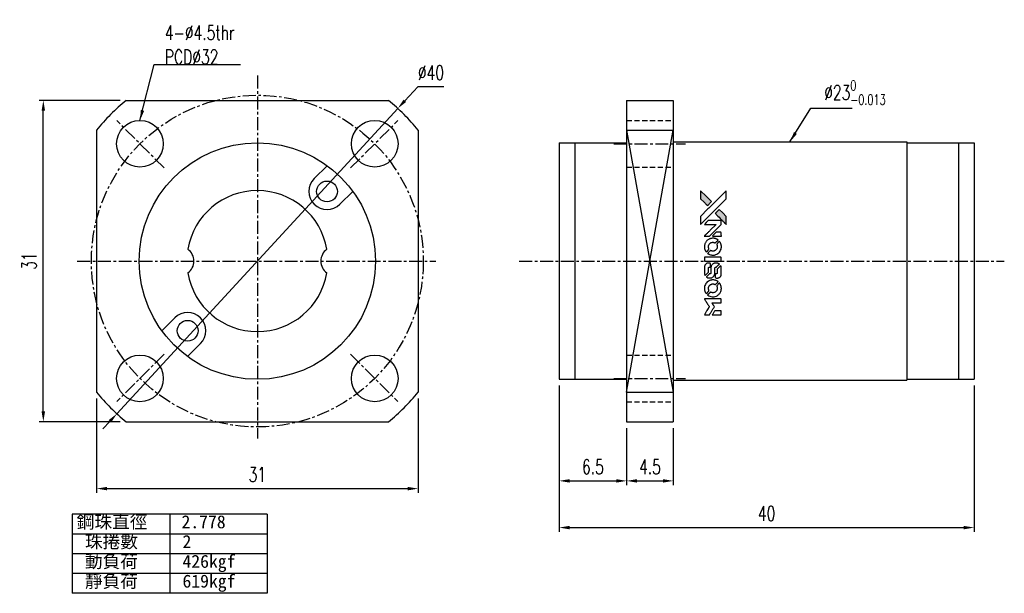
# Model space of a CAD drawing. Header units: millimetres. Extents: x 12.6 to 107.5, y 21.3 to 76.7.
import ezdxf

# ---------------------------------------------------------------- set-up
doc = ezdxf.new("R2010")
doc.units = ezdxf.units.MM
doc.linetypes.add('CENTER', pattern=[2, 1.25, -0.25, 0.25, -0.25])
doc.linetypes.add('DASHED', pattern=[0.75, 0.5, -0.25])
for name, color, linetype in [('CL', 1, 'CENTER'), ('DIM', 4, 'Continuous'), ('HID', 2, 'DASHED'), ('OUT', 3, 'Continuous')]:
    doc.layers.add(name, color=color, linetype=linetype)
doc.styles.add('DIM-7', font='SIMPLEX.shx', dxfattribs={"width": 0.7, "bigfont": 'chineset.shx'})
doc.styles.add('T', font='kaiu.ttf')
doc.dimstyles.new('CNS', dxfattribs={"dimscale": 0.4, "dimtxt": 3.5, "dimasz": 2.5, "dimexe": 1, "dimexo": 1.5, "dimgap": 0.09, "dimtad": 0, "dimtoh": 1, "dimdsep": 46, "dimtxsty": 'DIM-7', "dimcen": 0.09, "dimclrd": 256, "dimclre": 256, "dimclrt": 4, "dimadec": 0, "dimazin": 0, "dimtfac": 1, "dimtmove": 1, "dimatfit": 0, "dimfxl": 1, "dimtvp": 0.971429, "dimtolj": 1, "dimarcsym": 0})

# ---------------------------------------------------------------- blocks, each defined once
blk = doc.blocks.new('*D7')
at = {"layer": 'DEFPOINTS', "color": 0}
for p in [(64.612, 41.979), (104.612, 41.979), (104.612, 27.675)]:
    blk.add_point(p, dxfattribs=at)
at = {"layer": 'DIM', "lineweight": -2}
for p, q in [((64.612, 41.379), (64.612, 27.275)), ((104.612, 41.379), (104.612, 27.275)), ((65.612, 27.675), (103.612, 27.675))]:
    blk.add_line(p, q, dxfattribs=at)
at = {"layer": 'DIM'}
for points in [[(65.612, 27.841), (65.612, 27.508), (64.612, 27.675)], [(103.612, 27.841), (103.612, 27.508), (104.612, 27.675)]]:
    blk.add_solid(points, dxfattribs=at)
at = {"layer": 'DIM', "color": 4, "insert": (84.612, 29.035), "char_height": 1.4, "attachment_point": 5, "style": 'DIM-7'}
blk.add_mtext('\\A1;40', dxfattribs=at)
blk = doc.blocks.new('*D8')
at = {"layer": 'DEFPOINTS', "color": 0}
for p in [(20.017, 40.74), (51.017, 40.74), (51.017, 31.435)]:
    blk.add_point(p, dxfattribs=at)
at = {"layer": 'DIM', "lineweight": -2}
for p, q in [((20.017, 40.14), (20.017, 31.035)), ((51.017, 40.14), (51.017, 31.035)), ((21.017, 31.435), (50.017, 31.435))]:
    blk.add_line(p, q, dxfattribs=at)
at = {"layer": 'DIM'}
for points in [[(21.017, 31.601), (21.017, 31.268), (20.017, 31.435)], [(50.017, 31.601), (50.017, 31.268), (51.017, 31.435)]]:
    blk.add_solid(points, dxfattribs=at)
at = {"layer": 'DIM', "color": 4, "insert": (35.517, 32.795), "char_height": 1.4, "attachment_point": 5, "style": 'DIM-7'}
blk.add_mtext('\\A1;31', dxfattribs=at)
blk = doc.blocks.new('*D9')
at = {"layer": 'DEFPOINTS', "color": 0}
for p in [(14.887, 68.879), (22.878, 68.879), (22.878, 37.879)]:
    blk.add_point(p, dxfattribs=at)
at = {"layer": 'DIM', "lineweight": -2}
for p, q in [((22.278, 68.879), (14.487, 68.879)), ((14.887, 38.879), (14.887, 67.879)), ((22.278, 37.879), (14.487, 37.879))]:
    blk.add_line(p, q, dxfattribs=at)
at = {"layer": 'DIM'}
for points in [[(14.72, 67.879), (15.054, 67.879), (14.887, 68.879)], [(14.72, 38.879), (15.054, 38.879), (14.887, 37.879)]]:
    blk.add_solid(points, dxfattribs=at)
at = {"layer": 'DIM', "color": 4, "insert": (13.527, 53.379), "char_height": 1.4, "attachment_point": 5, "rotation": 90, "style": 'DIM-7'}
blk.add_mtext('\\A1;31', dxfattribs=at)
blk = doc.blocks.new('*D10')
at = {"layer": 'DEFPOINTS', "color": 0}
for p in [(49.055, 68.101), (21.979, 38.658)]:
    blk.add_point(p, dxfattribs=at)
at = {"layer": 'DIM', "lineweight": -2}
for p, q in [((50.977, 70.191), (49.732, 68.837)), ((53.487, 70.191), (50.977, 70.191)), ((21.979, 38.658), (49.055, 68.101)), ((21.302, 37.922), (20.625, 37.186))]:
    blk.add_line(p, q, dxfattribs=at)
at = {"layer": 'DIM'}
for points in [[(49.609, 68.95), (49.855, 68.724), (49.055, 68.101)], [(21.179, 38.035), (21.424, 37.809), (21.979, 38.658)]]:
    blk.add_solid(points, dxfattribs=at)
at = {"layer": 'DIM', "color": 4, "insert": (52.25, 71.551), "char_height": 1.4, "attachment_point": 5, "style": 'DIM-7'}
blk.add_mtext('\\A1;∅40', dxfattribs=at)
blk = doc.blocks.new('*D11')
at = {"layer": 'DEFPOINTS', "color": 0}
for p in [(64.612, 41.979), (71.112, 37.879), (71.112, 32.181)]:
    blk.add_point(p, dxfattribs=at)
at = {"layer": 'DIM', "lineweight": -2}
for p, q in [((64.612, 41.379), (64.612, 31.781)), ((71.112, 37.279), (71.112, 31.781)), ((65.612, 32.181), (70.112, 32.181))]:
    blk.add_line(p, q, dxfattribs=at)
at = {"layer": 'DIM'}
for points in [[(65.612, 32.347), (65.612, 32.014), (64.612, 32.181)], [(70.112, 32.347), (70.112, 32.014), (71.112, 32.181)]]:
    blk.add_solid(points, dxfattribs=at)
at = {"layer": 'DIM', "color": 4, "insert": (67.862, 33.541), "char_height": 1.4, "attachment_point": 5, "style": 'DIM-7'}
blk.add_mtext('\\A1;6.5', dxfattribs=at)
blk = doc.blocks.new('*D12')
at = {"layer": 'DEFPOINTS', "color": 0}
for p in [(71.112, 37.879), (75.612, 37.879), (75.612, 32.181)]:
    blk.add_point(p, dxfattribs=at)
at = {"layer": 'DIM', "lineweight": -2}
for p, q in [((71.112, 37.279), (71.112, 31.781)), ((75.612, 37.279), (75.612, 31.781)), ((72.112, 32.181), (74.612, 32.181))]:
    blk.add_line(p, q, dxfattribs=at)
at = {"layer": 'DIM'}
for points in [[(72.112, 32.347), (72.112, 32.014), (71.112, 32.181)], [(74.612, 32.347), (74.612, 32.014), (75.612, 32.181)]]:
    blk.add_solid(points, dxfattribs=at)
at = {"layer": 'DIM', "color": 4, "insert": (73.362, 33.541), "char_height": 1.4, "attachment_point": 5, "style": 'DIM-7'}
blk.add_mtext('\\A1;4.5', dxfattribs=at)
blk = doc.blocks.new('A$C21952746')
at = {"linetype": 'Continuous'}
h = blk.add_hatch(color=256, dxfattribs=at)
h.dxf.hatch_style = 1
h.paths.add_polyline_path([(3147, 747), (3045, 747), (2943, 747), (2856, 658, 0.000288), (2822, 624, 0.000479), (2794, 596, 0.000013), (2768, 570, 0.197177), (2768, 570, 0.197497), (2768, 569, 0.00004), (2783, 554, 0.000834), (2799, 538, 0.000506), (2818, 519), (2869, 468), (3008, 607)])
h.paths.add_polyline_path([(2670, 271), (2620, 321, 0.000476), (2601, 340, 0.000789), (2584, 357, 0.000035), (2569, 371, 0.19758), (2569, 372, 0.198396), (2569, 371, 0.000019), (2549, 351, 0.000582), (2526, 329, 0.000351), (2500, 303, 0.000108), (2389, 191, 0.000692), (2332, 134, 0.000077), (2294, 95, 0.197527), (2293, 94, 0.410182), (2294, 93, 0.000493), (2314, 93, 0.002424), (2343, 93, 0.000529), (2393, 93), (2493, 93), (2581, 182)])
for points in [[(0, 584), (0, 519), (18, 508, -0.000297), (29, 501, -0.000037), (52, 487, -0.000043), (80, 470, -0.000036), (111, 451, 0.000044), (140, 433, 0.000063), (166, 417, 0.000035), (188, 404, 0.0009), (194, 400), (203, 395), (214, 402, 0.001175), (221, 406, 0.000208), (233, 413, 0.000225), (247, 422, 0.000203), (262, 432, -0.000711), (276, 440, -0.001119), (288, 448, -0.000263), (299, 455, -0.04589), (300, 455, -0.519312), (301, 454, -0.001914), (302, 437, -0.003124), (302, 408, -0.000285), (302, 337), (302, 219), (343, 219, 0.001727), (373, 219, 0.025279), (383, 219, 0.073886), (390, 221, 0.07426), (395, 224, 0.03264), (396, 225, 0.01784), (398, 227, 0.017712), (399, 229, 0.026854), (400, 231), (403, 235), (403, 442), (403, 649), (401, 647, -0.004595), (399, 646, -0.00016), (393, 642, -0.000298), (385, 638, -0.000208), (377, 633, 0.000986), (352, 617, 0.00025), (312, 592, 0.000268), (270, 566, 0.000436), (234, 543, -0.002932), (222, 535, -0.004718), (212, 529, -0.001113), (203, 524, -0.227179), (202, 524, -0.045982), (201, 524, -0.000145), (188, 532, -0.000825), (175, 540, -0.000517), (159, 550, 0.000056), (104, 584, 0.000289), (74, 603, 0.000481), (51, 617, 0.000418), (28, 631), (0, 648)], [(494, 559, 0.064158), (468, 510, 0.06356), (455, 455, 0.064004), (456, 399, 0.066747), (471, 345, 0.04321), (489, 312, 0.044737), (513, 283, 0.044901), (541, 258, 0.044184), (573, 239, 0.026293), (598, 229, 0.033344), (621, 222, 0.033227), (646, 219, 0.025815), (673, 218, 0.023119), (698, 220, 0.031044), (721, 224, 0.031337), (743, 231, 0.024258), (766, 241, 0.015622), (774, 245, 0.008495), (784, 251, 0.008415), (793, 257, 0.020814), (799, 262), (802, 264), (772, 295, 0.002843), (748, 318, 0.033917), (739, 327, 0.087906), (732, 330, 0.073302), (723, 332, 0.022047), (719, 331, 0.026465), (715, 331, 0.022233), (711, 330, 0.009985), (706, 328, -0.039011), (686, 323, -0.044398), (666, 322, -0.045096), (647, 324, -0.04265), (628, 329, -0.071154), (601, 344, -0.068827), (579, 365, -0.068713), (564, 392, -0.070507), (557, 422, -0.028605), (557, 435, -0.031418), (558, 447, -0.031044), (560, 460, -0.02668), (564, 472, 0.038913), (567, 479, 0.043732), (568, 487, 0.047754), (567, 494, 0.075756), (566, 499, 0.07294), (564, 502, 0.003456), (556, 510, 0.005023), (546, 521, 0.002422), (532, 535, 0.000819), (520, 547, 0.001349), (510, 557, 0.0001), (500, 566, 0.205335), (500, 567, 0.219821), (500, 566, 0.002494), (498, 564, 0.007089), (496, 562, 0.004494)], [(646, 646, 0.024131), (627, 644, 0.022344), (609, 639, 0.021883), (590, 633, 0.020884), (572, 625, 0.010669), (562, 619, 0.010389), (552, 613, 0.010913), (543, 608, 0.022227), (536, 603), (534, 601), (566, 569, 0.002452), (579, 556, 0.003628), (590, 546, 0.001662), (600, 536, 0.070159), (602, 535, 0.047671), (604, 534, 0.018624), (607, 534, 0.017921), (610, 533, 0.018804), (613, 533, 0.018255), (617, 533, 0.041312), (620, 533, 0.037164), (623, 534, 0.012342), (627, 536, -0.015101), (638, 540, -0.035998), (646, 542, -0.033244), (655, 543, -0.011249), (669, 543, -0.004059), (679, 543, -0.019693), (685, 543, -0.027943), (690, 542, -0.014411), (696, 540, -0.033089), (711, 535, -0.033887), (724, 528, -0.034021), (737, 520, -0.033942), (748, 510, -0.02816), (758, 498, -0.035032), (766, 486, -0.035269), (772, 473, -0.029196), (777, 459, -0.037862), (780, 442, -0.043657), (780, 426, -0.043064), (778, 410, -0.035184), (772, 393, 0.033699), (770, 386, 0.052815), (769, 378, 0.059167), (769, 372, 0.058972), (771, 366, 0.059208), (774, 361, 0.021125), (780, 355, 0.008691), (790, 345, 0.000851), (814, 321, 0.001873), (826, 309, 0.013884), (832, 303, 0.022355), (836, 300, 0.341453), (837, 301, 0.073011), (841, 304, 0.004587), (848, 315, 0.00748), (855, 327, 0.016837), (860, 336, 0.028606), (870, 359, 0.031352), (877, 381, 0.031004), (881, 405, 0.0268), (882, 430, 0.026698), (881, 457, 0.03002), (877, 482, 0.030357), (869, 506, 0.028554), (859, 530, 0.062944), (830, 574, 0.062206), (790, 610, 0.062448), (743, 634, 0.064355), (692, 646, 0.017377), (682, 647, 0.008369), (669, 647, 0.008367), (656, 647, 0.01757)], [(953, 591, 0.023289), (946, 581, 0.026845), (941, 571, 0.026047), (937, 560, 0.019751), (933, 547, 0.013249), (932, 540, 0.025169), (931, 534, 0.016532), (931, 527, 0.002937), (931, 514, 0.003317), (931, 501, 0.011808), (931, 494, 0.01777), (931, 488, 0.021476), (932, 483, 0.04325), (939, 460, 0.045753), (950, 439, 0.04649), (965, 421, 0.047672), (982, 406, 0.025315), (989, 401, 0.015208), (998, 396, 0.01512), (1008, 392, 0.022488), (1017, 389, 0.027857), (1030, 385, 0.034138), (1043, 383, 0.014286), (1063, 383, 0.00124), (1113, 383, -0.00103), (1144, 382, -0.002552), (1166, 382, -0.001594), (1184, 382, -0.047676), (1188, 381, -0.085307), (1195, 378, -0.097789), (1201, 373, -0.085947), (1205, 366, -0.051339), (1207, 356, 0.014634), (1207, 352, 0.015028), (1208, 349, 0.014927), (1208, 346, 0.059415), (1209, 345, 0.070595), (1212, 341, 0.00028), (1247, 305, 0.000111), (1283, 268, 0.200239), (1285, 268, 0.268906), (1286, 268, 0.001866), (1291, 277, 0.007532), (1296, 286, 0.017818), (1299, 292, 0.013256), (1302, 299, 0.011636), (1304, 307, 0.011528), (1307, 315, 0.012303), (1309, 323, 0.0423), (1310, 335, 0.013657), (1311, 353, 0.013857), (1310, 371, 0.037428), (1308, 384, 0.014927), (1306, 393, 0.0122), (1303, 402, 0.012518), (1300, 410, 0.023062), (1297, 417, 0.065961), (1281, 441, 0.06055), (1258, 461, 0.059676), (1231, 475, 0.060497), (1202, 483, 0.025683), (1196, 483, 0.001528), (1177, 483, 0.002124), (1153, 483, 0.001173), (1123, 484, -0.000809), (1072, 484, -0.017164), (1057, 484, -0.063931), (1048, 486, -0.108429), (1043, 489, -0.052941), (1039, 493, -0.063675), (1037, 498, -0.050562), (1036, 503, -0.020337), (1035, 511, 0.009897), (1035, 515, 0.016482), (1034, 519, 0.019019), (1033, 522, 0.06043), (1033, 524, 0.076267), (1029, 529, 0.00054), (996, 562, 0.000307), (961, 596, 0.142594), (959, 597, 0.232419), (958, 597, 0.022995), (956, 596, 0.024627), (955, 594, 0.015407)], [(1047, 647, 0.018538), (1040, 646, 0.010695), (1032, 645, 0.01068), (1025, 643, 0.017678), (1018, 641, 0.013849), (1011, 638, 0.011814), (1004, 635, 0.004513), (997, 632, 0.290035), (996, 631, 0.196418), (996, 630, 0.000124), (1009, 618, 0.001477), (1022, 604, 0.000898), (1039, 587), (1082, 545), (1135, 544, -0.001471), (1175, 544, -0.028714), (1188, 543, -0.097073), (1195, 541, -0.084199), (1201, 536, -0.042698), (1204, 532, -0.053912), (1206, 528, -0.051004), (1207, 524, -0.032967), (1207, 518, 0.00807), (1207, 516, 0.003023), (1207, 512, 0.002994), (1207, 508, 0.003629), (1208, 504), (1208, 495), (1249, 495, 0.001618), (1269, 495, 0.005206), (1282, 495, 0.00535), (1291, 495, 0.060675), (1294, 496, 0.048484), (1296, 497, 0.02389), (1299, 498, 0.022812), (1301, 500, 0.02462), (1303, 502, 0.061781), (1307, 507, 0.080179), (1310, 512, 0.048561), (1311, 520, 0.010021), (1311, 534, 0.016602), (1310, 554, 0.031409), (1308, 569, 0.036474), (1305, 582, 0.03439), (1299, 595, 0.065928), (1285, 615, 0.069066), (1266, 631, 0.065697), (1243, 641, 0.051559), (1216, 646, 0.020904), (1202, 647, 0.000451), (1131, 647, 0.000419), (1060, 647, 0.022759)], [(1360, 433), (1361, 219), (1403, 219), (1445, 219), (1450, 222, 0.071429), (1454, 225, 0.054799), (1457, 229, 0.053585), (1460, 234, 0.060698), (1461, 239, 0.033975), (1462, 248, 0.000112), (1462, 357, 0.000726), (1462, 464, 0.001084), (1461, 557), (1461, 648), (1410, 648), (1360, 648)], [(1552, 559, 0.018008), (1546, 550, 0.009842), (1539, 538, 0.009807), (1532, 526, 0.015716), (1527, 515, 0.048467), (1515, 477, 0.045841), (1511, 436, 0.046006), (1513, 395, 0.049638), (1524, 357, 0.064819), (1550, 307, 0.06695), (1588, 266, 0.066691), (1636, 236, 0.063505), (1691, 220, 0.03135), (1705, 218, 0.010439), (1725, 218, 0.010391), (1746, 218, 0.032408), (1759, 220, 0.015696), (1776, 223, 0.018095), (1791, 227, 0.018551), (1805, 233, 0.018352), (1820, 239, 0.015568), (1829, 244, 0.009832), (1839, 250, 0.009795), (1849, 257, 0.023727), (1856, 262), (1859, 264), (1828, 295, 0.001528), (1811, 313, 0.010022), (1802, 322, 0.019586), (1796, 326, 0.061865), (1792, 329, 0.055054), (1785, 331, 0.061607), (1778, 332, 0.048725), (1771, 331, 0.020221), (1761, 328, -0.017722), (1750, 325, -0.02685), (1740, 323, -0.02759), (1730, 322, -0.020233), (1719, 322, -0.04793), (1699, 325, -0.048386), (1679, 332, -0.047866), (1661, 342, -0.044964), (1645, 356, -0.04333), (1631, 373, -0.050921), (1622, 391, -0.051473), (1616, 411, -0.0459), (1614, 432, -0.019014), (1614, 442, -0.024114), (1616, 451, -0.025081), (1618, 460, -0.023892), (1620, 469, 0.008624), (1623, 475, 0.026486), (1624, 480, 0.035074), (1625, 484, 0.02756), (1625, 489, 0.087163), (1624, 496, 0.073291), (1620, 503, 0.028074), (1611, 512, 0.002594), (1589, 535), (1557, 567)], [(1702, 646, 0.023681), (1684, 644, 0.022402), (1666, 639, 0.021929), (1649, 633, 0.020503), (1631, 625, 0.013745), (1621, 620, 0.009767), (1610, 614, 0.009658), (1601, 607, 0.027804), (1594, 602), (1592, 600), (1623, 569, 0.002053), (1638, 554, 0.006738), (1649, 544, 0.007826), (1656, 538, 0.063909), (1659, 535, 0.061532), (1665, 533, 0.068674), (1671, 533, 0.052072), (1678, 534, 0.019648), (1687, 537, -0.018366), (1698, 540, -0.0288), (1708, 542, -0.029061), (1718, 543, -0.019155), (1730, 543, -0.053809), (1755, 540, -0.058833), (1778, 531, -0.058566), (1799, 516, -0.052525), (1816, 498, -0.044733), (1826, 481, -0.040573), (1833, 463, -0.041123), (1837, 445, -0.04951), (1838, 427, -0.017369), (1837, 418, -0.024255), (1835, 411, -0.023787), (1833, 403, -0.015798), (1830, 395, 0.010631), (1828, 390, 0.033653), (1827, 386, 0.037806), (1827, 383, 0.016307), (1827, 378, 0.068179), (1828, 369, 0.095747), (1831, 362, 0.033418), (1840, 352, 0.002133), (1867, 325, 0.001452), (1883, 310, 0.012393), (1890, 304, 0.020479), (1894, 301, 0.344362), (1896, 301, 0.074287), (1899, 304, 0.005454), (1906, 316, 0.008391), (1914, 328, 0.017097), (1919, 338, 0.027375), (1928, 358, 0.02835), (1934, 379, 0.027723), (1938, 401, 0.023913), (1940, 425, 0.027047), (1939, 453, 0.031685), (1935, 479, 0.032425), (1928, 504, 0.031013), (1918, 528, 0.037914), (1901, 557, 0.040153), (1880, 583, 0.039834), (1855, 604, 0.036173), (1826, 623, 0.040752), (1798, 635, 0.035885), (1766, 644, 0.035491), (1734, 647, 0.037615)], [(1990, 585), (1990, 520), (2141, 369), (2292, 219), (2334, 219, 0.0008), (2360, 219, 0.010795), (2370, 219, 0.030495), (2376, 220, 0.080372), (2380, 221, 0.03816), (2383, 224, 0.041799), (2386, 226, 0.042486), (2389, 229, 0.042078), (2391, 233, 0.099276), (2392, 238, 0.003302), (2392, 259, 0.002586), (2392, 296, 0.000204), (2392, 393), (2392, 549), (2342, 599), (2292, 649), (2291, 499), (2291, 349), (2143, 498, 0.000253), (2086, 554, 0.000412), (2038, 603, 0.000041), (1995, 646, 0.041338), (1993, 648), (1990, 650)], [(2413, 624, -0.000056), (2473, 563, -0.000021), (2559, 478, -0.000021), (2652, 385, -0.000025), (2739, 297), (2943, 93), (3044, 93), (3145, 93), (3009, 230, 0.000274), (2943, 296, 0.000123), (2857, 383, 0.000121), (2766, 475, 0.000165), (2683, 557), (2494, 747), (2392, 747), (2291, 747)], [(2856, 658, 0.000288), (2822, 624, 0.000479), (2794, 596, 0.000013), (2768, 570, 0.197177), (2768, 570, 0.197497), (2768, 569, 0.00004), (2783, 554, 0.000836), (2799, 538, 0.000505), (2818, 519), (2869, 468), (3008, 607), (3147, 747), (3045, 747), (2943, 747)], [(0, 333), (0, 219), (42, 219, 0.000842), (68, 219, 0.010591), (78, 219, 0.028995), (84, 219, 0.069543), (87, 221, 0.051063), (91, 223, 0.039932), (95, 226, 0.039414), (98, 230, 0.045845), (100, 233, 0.094811), (101, 237, 0.007124), (101, 249, 0.004713), (101, 268, 0.000534), (101, 311), (101, 385), (91, 391, 0.000828), (60, 410, 0.000879), (31, 428, 0.000048), (1, 446, 0.137596), (0, 447, 0.413028), (0, 446, 0.000016), (0, 413, 0.000623), (0, 376, 0.000374)], [(947, 370, 0.065483), (942, 367, 0.053271), (938, 363, 0.052018), (934, 359, 0.0556), (931, 353, 0.036839), (930, 350, 0.026922), (930, 346, 0.016905), (930, 340, 0.004317), (930, 332, 0.016369), (930, 313, 0.029936), (932, 298, 0.03418), (936, 285, 0.031327), (941, 272, 0.046935), (951, 256, 0.054053), (963, 243, 0.053701), (977, 233, 0.045364), (995, 225, 0.032479), (1010, 221, 0.03386), (1025, 219, 0.013578), (1050, 219, 0.001155), (1113, 219, 0.000413), (1166, 219, 0.005008), (1187, 219, 0.013199), (1199, 220, 0.033956), (1207, 221, 0.013909), (1216, 223, 0.010864), (1225, 226, 0.010938), (1234, 229, 0.028702), (1239, 232), (1244, 234), (1201, 278), (1158, 322), (1107, 322, -0.001504), (1085, 322, -0.00328), (1069, 322, -0.001901), (1056, 322, -0.061333), (1053, 323, -0.063621), (1048, 324, -0.048633), (1044, 327, -0.046769), (1040, 331, -0.047961), (1038, 336, -0.02678), (1036, 340, -0.050957), (1035, 343, -0.029398), (1035, 347, -0.00401), (1034, 357), (1034, 372), (993, 372, 0.001061), (969, 371, 0.009147), (958, 371, 0.020721), (952, 371, 0.051619)], [(1990, 332), (1990, 218), (2032, 219), (2075, 219), (2080, 222, 0.03146), (2082, 224, 0.026444), (2084, 226, 0.026444), (2086, 228, 0.031457), (2087, 230), (2091, 235), (2091, 291), (2091, 347), (2041, 396, 0.000745), (2022, 415, 0.001228), (2006, 431, 0.000087), (1991, 445, 0.195134), (1991, 446, 0.412117), (1990, 445, 0.000048), (1990, 412, 0.00109), (1990, 376, 0.000653)], [(2500, 303, 0.000108), (2389, 191, 0.000692), (2332, 134, 0.000077), (2294, 95, 0.197527), (2293, 94, 0.410182), (2294, 93, 0.000493), (2314, 93, 0.002424), (2343, 93, 0.000529), (2393, 93), (2493, 93), (2581, 182), (2670, 271), (2620, 321, 0.000476), (2601, 340, 0.000789), (2584, 357, 0.000035), (2569, 371, 0.19758), (2569, 372, 0.198396), (2569, 371, 0.000019), (2549, 351, 0.000582), (2526, 329, 0.000351)]]:
    blk.add_lwpolyline(points, format="xyb", close=True)

msp = doc.modelspace()

# ---------------------------------------------------------------- linework, layer by layer
at = {"layer": 'CL'}
for p, q in [((35.517, 71.265), (35.517, 36.279)), ((26.528, 62.369), (21.967, 66.929)), ((44.506, 62.369), (49.066, 66.929)), ((18.152, 53.379), (52.72, 53.379)), ((26.528, 44.39), (21.967, 39.83)), ((44.506, 44.39), (49.066, 39.83))]:
    msp.add_line(p, q, dxfattribs=at)
at = {"layer": 'CL', "linetype": 'CENTER'}
for p, q in [((69.883, 64.693), (76.776, 64.693)), ((60.767, 53.379), (107.521, 53.379)), ((69.883, 42.066), (76.776, 42.066))]:
    msp.add_line(p, q, dxfattribs=at)
at = {"layer": 'CL'}
msp.add_circle((35.517, 53.379), 16, dxfattribs=at)
at = {"layer": 'DIM'}
for p, q in [((36.473, 28.962), (17.662, 28.962)), ((17.662, 28.962), (17.662, 21.337)), ((27.068, 28.962), (27.068, 21.337)), ((36.473, 28.962), (36.473, 21.337)), ((36.473, 27.056), (17.662, 27.056)), ((36.473, 25.149), (17.662, 25.149)), ((36.473, 23.243), (17.662, 23.243)), ((36.473, 21.337), (17.662, 21.337))]:
    msp.add_line(p, q, dxfattribs=at)
at = {"layer": 'HID'}
for p, q in [((71.112, 66.943), (75.612, 66.943)), ((71.112, 62.443), (75.612, 62.443)), ((71.112, 44.316), (75.612, 44.316)), ((71.112, 39.816), (75.612, 39.816))]:
    msp.add_line(p, q, dxfattribs=at)
at = {"layer": 'OUT'}
for p, q in [((22.878, 68.879), (48.156, 68.879)), ((71.112, 68.879), (71.112, 37.879)), ((71.112, 68.879), (75.612, 68.879)), ((75.612, 68.879), (75.612, 37.879)), ((20.017, 66.019), (20.017, 40.74)), ((51.017, 66.019), (51.017, 40.74)), ((71.112, 40.74), (75.612, 66.019)), ((71.112, 66.019), (75.612, 40.74)), ((71.112, 66.019), (75.612, 66.019)), ((64.612, 64.779), (71.112, 64.779)), ((64.612, 64.779), (64.612, 41.979)), ((66.112, 64.779), (66.112, 41.979)), ((75.612, 64.879), (75.612, 41.879)), ((75.612, 64.879), (98.112, 64.879)), ((75.612, 64.679), (75.612, 64.679)), ((98.112, 64.879), (98.112, 41.879)), ((98.112, 64.779), (104.612, 64.779)), ((103.112, 64.779), (103.112, 41.979)), ((104.612, 64.779), (104.612, 41.979)), ((40.997, 61.334), (42.245, 62.582)), ((43.472, 58.86), (44.72, 60.107)), ((27.562, 47.899), (26.314, 46.651)), ((30.037, 45.424), (28.789, 44.177)), ((64.612, 41.979), (71.112, 41.979)), ((75.612, 42.079), (75.612, 42.079)), ((75.612, 41.879), (98.112, 41.879)), ((98.112, 41.979), (104.612, 41.979)), ((71.112, 40.74), (75.612, 40.74)), ((22.878, 37.879), (48.156, 37.879)), ((71.112, 37.879), (75.612, 37.879))]:
    msp.add_line(p, q, dxfattribs=at)
for centre, radius in [((24.203, 64.693), 2.25), ((46.831, 64.693), 2.25), ((35.517, 53.379), 11.4), ((42.234, 60.097), 1), ((28.799, 46.662), 1), ((24.203, 42.066), 2.25), ((46.831, 42.066), 2.25)]:
    msp.add_circle(centre, radius, dxfattribs=at)
for centre, radius, start, end in [((35.517, 53.379), 20, 129.19497, 140.80503), ((35.517, 53.379), 20, 39.19497, 50.80503), ((42.234, 60.097), 1.75, 135, 315), ((35.517, 53.379), 6.8, 9.63717, 170.35817), ((28.017, 53.379), 1.39, 304.95187, 55.04813), ((43.017, 53.379), 1.389, 124.96162, 235.03838), ((35.517, 53.379), 6.8, 189.64183, 350.36283), ((28.799, 46.662), 1.75, 315, 135), ((35.517, 53.379), 20, 219.19497, 230.80503), ((35.517, 53.379), 20, 309.19497, 320.80503)]:
    msp.add_arc(centre, radius, start, end, dxfattribs=at)

# ---------------------------------------------------------------- block references
at = {"layer": 'DIM', "xscale": 0.0038, "yscale": 0.0038, "zscale": 0.0038, "rotation": 90}
msp.add_blockref('A$C21952746', (81.073, 48.211), dxfattribs=at)

# ---------------------------------------------------------------- texts
at = {"layer": 'DIM', "style": 'T'}
for s, p in [('鋼珠直徑', (18.104, 27.609)), ('2.778', (28.21, 27.609)), ('珠捲數', (18.897, 25.702)), ('2', (28.303, 25.702)), ('動負荷', (18.897, 23.796)), ('426kgf', (28.303, 23.796)), ('靜負荷', (18.897, 21.89)), ('619kgf', (28.303, 21.89))]:
    msp.add_text(s, height=1.25, dxfattribs=at).set_placement(p)
at = {"layer": 'DIM', "color": 4, "char_height": 1.4, "attachment_point": 7, "style": 'DIM-7'}
for s, insert in [('4-%%C4.5thr\\PPCD%%C32', (26.6, 72.372)), ('\\A1;%%C23{\\H0.7x;\\S0^ -0.013;}', (90.16, 68.456))]:
    msp.add_mtext(s, dxfattribs=dict(at, insert=insert))

# ---------------------------------------------------------------- dimensions: what is measured, and where the dimension line sits
at = {"layer": 'DIM'}
dim = msp.add_diameter_dim_2p(p1=(21.979, 38.658), p2=(49.055, 68.101), dimstyle='CNS', dxfattribs=at)
dim.commit()
dim.dimension.update_dxf_attribs({"geometry": '*D10', "text_midpoint": (50.977, 70.191), "dimtype": 163})
dim = msp.add_linear_dim(base=(14.887, 68.879), p1=(22.878, 37.879), p2=(22.878, 68.879), angle=90, dimstyle='CNS', dxfattribs=at)
dim.commit()
dim.dimension.update_dxf_attribs({"geometry": '*D9', "text_midpoint": (13.527, 53.379)})
for base, p1, p2, picture, middle in [((104.612, 27.675), (64.612, 41.979), (104.612, 41.979), '*D7', (84.612, 29.035)), ((71.112, 32.181), (64.612, 41.979), (71.112, 37.879), '*D11', (67.862, 33.541)), ((51.017, 31.435), (20.017, 40.74), (51.017, 40.74), '*D8', (35.517, 32.795)), ((75.612, 32.181), (71.112, 37.879), (75.612, 37.879), '*D12', (73.362, 33.541))]:
    dim = msp.add_linear_dim(base=base, p1=p1, p2=p2, dimstyle='CNS', dxfattribs=at)
    dim.commit()
    dim.dimension.update_dxf_attribs({"geometry": picture, "text_midpoint": middle})

# ---------------------------------------------------------------- leaders
at = {"layer": 'DIM', "annotation_type": 0, "has_hookline": 1, "hookline_direction": 0, "text_width": 7.28}
msp.add_leader([(24.203, 66.943), (25.564, 72.336), (26.564, 72.336)], dimstyle='CNS', override={"dimgap": 0.09, "dimtad": 1}, dxfattribs=at)
at = {"layer": 'DIM'}
msp.add_leader([(86.862, 64.879), (88.869, 68.141), (92.842, 68.141)], dimstyle='CNS', override={"dimgap": 0.09, "dimtad": 1}, dxfattribs=at)

doc.saveas('drawing.dxf')
